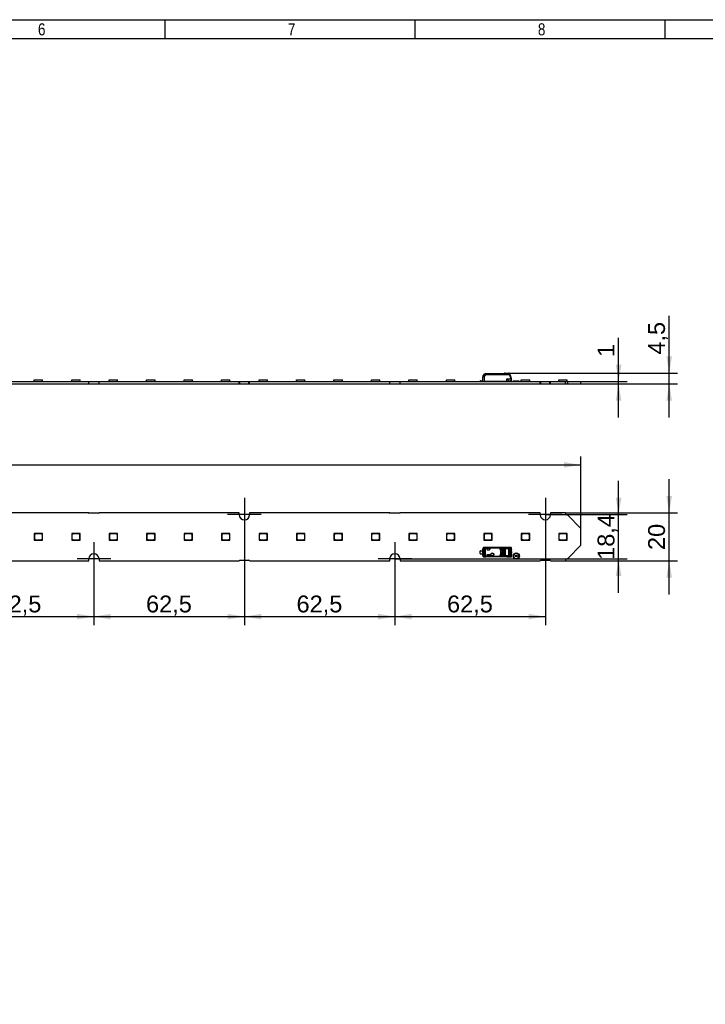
# Model space of a CAD drawing. Header units: millimetres. Extents: x 10 to 580, y 1 to 410.
# Tile 10 of 11: x 295 to 438, y 206 to 410. Entities that reach past the tile are written whole.
import ezdxf
from ezdxf.enums import TextEntityAlignment as Align
from ezdxf.lldxf.tags import DXFTag

# ---------------------------------------------------------------- set-up
doc = ezdxf.new("R2010")
doc.units = ezdxf.units.MM
for name, color, linetype in [('10', 7, 'Continuous'), ('Default', 7, 'Continuous'), ('LINLED_560X20MM_', 7, 'Continuous')]:
    doc.layers.add(name, color=color, linetype=linetype)
doc.styles.add('SEACAD_Arial', font='arial.ttf')
tags = doc.linetypes.add('CENTER2', pattern=[28.575, 19.05, -3.175, 3.175, -3.175]).pattern_tags.tags
tags[10:11] = [DXFTag(74, 4), DXFTag(75, 0), DXFTag(340, '0'), DXFTag(46, 0.0), DXFTag(50, 0.0), DXFTag(44, 0.0), DXFTag(45, 0.0)]
tags[8:9] = [DXFTag(74, 4), DXFTag(75, 0), DXFTag(340, '0'), DXFTag(46, 0.0), DXFTag(50, 0.0), DXFTag(44, 0.0), DXFTag(45, 0.0)]
tags[6:7] = [DXFTag(74, 4), DXFTag(75, 0), DXFTag(340, '0'), DXFTag(46, 0.0), DXFTag(50, 0.0), DXFTag(44, 0.0), DXFTag(45, 0.0)]
tags[4:5] = [DXFTag(74, 4), DXFTag(75, 0), DXFTag(340, '0'), DXFTag(46, 0.0), DXFTag(50, 0.0), DXFTag(44, 0.0), DXFTag(45, 0.0)]
doc.dimstyles.new('ISO', dxfattribs={"dimtxt": 3.5, "dimasz": 3.5, "dimexe": 1.75, "dimexo": 0, "dimgap": 0.875, "dimtad": 1, "dimlfac": 2, "dimtxsty": 'SEACAD_Arial', "dimblk1": '_SE_FILLED', "dimblk2": '_SE_FILLED', "dimsah": 1, "dimcen": 1.75, "dimadec": 0, "dimazin": 0, "dimtfac": 0.5, "dimtdec": 3, "dimtmove": 0, "dimatfit": 3, "dimfxl": 1, "dimarcsym": 0})

# ---------------------------------------------------------------- blocks, each defined once
blk = doc.blocks.new('SEANNOT_GROUP6')
at = {"layer": 'Default', "color": 7, "linetype": 'CENTER2'}
for p, q in [((310.66, 301.54), (310.66, 294.54)), ((314.16, 298.04), (307.16, 298.04))]:
    blk.add_line(p, q, dxfattribs=at)
blk = doc.blocks.new('SEANNOT_GROUP7')
at = {"layer": 'Default', "color": 7, "linetype": 'CENTER2'}
for p, q in [((341.91, 310.74), (341.91, 303.74)), ((345.41, 307.24), (338.41, 307.24))]:
    blk.add_line(p, q, dxfattribs=at)
blk = doc.blocks.new('SEANNOT_GROUP8')
at = {"layer": 'Default', "color": 7, "linetype": 'CENTER2'}
for p, q in [((373.16, 301.54), (373.16, 294.54)), ((376.66, 298.04), (369.66, 298.04))]:
    blk.add_line(p, q, dxfattribs=at)
blk = doc.blocks.new('SEANNOT_GROUP9')
at = {"layer": 'Default', "color": 7, "linetype": 'CENTER2'}
for p, q in [((404.41, 310.74), (404.41, 303.74)), ((407.91, 307.24), (400.91, 307.24))]:
    blk.add_line(p, q, dxfattribs=at)
blk = doc.blocks.new('SE1')
at = {"layer": 'LINLED_560X20MM_', "color": 7, "linetype": 'Continuous'}
for p, q in [((391.41, 334.92), (391.42, 335.87)), ((391.49, 336.06), (391.8, 336.43)), ((391.72, 335.87), (391.71, 334.92)), ((391.72, 335.87), (392.06, 336.27)), ((391.88, 336.47), (391.99, 336.47)), ((391.99, 336.41), (391.99, 336.47)), ((395.73, 336.47), (391.99, 336.47)), ((391.99, 336.41), (395.76, 336.41)), ((396.95, 336.29), (392.06, 336.29)), ((392.06, 336.29), (392.06, 336.27)), ((396.95, 336.27), (392.06, 336.27)), ((395.63, 336.47), (395.06, 336.47)), ((395.87, 336.57), (395.73, 336.47)), ((395.73, 336.47), (395.73, 336.47)), ((396.04, 336.62), (396.86, 336.62)), ((396.04, 336.62), (396.04, 336.6)), ((396.04, 336.6), (396.86, 336.6)), ((396.44, 334.92), (396.44, 335.47)), ((396.44, 335.47), (397.24, 335.47)), ((396.86, 336.6), (396.86, 336.62)), ((396.95, 336.27), (396.95, 336.29)), ((396.95, 336.27), (397.24, 335.47)), ((397.04, 336.31), (397.33, 335.51)), ((397.08, 336.22), (397.24, 335.77)), ((397.29, 335.31), (397.3, 335.31)), ((397.38, 335.38), (397.33, 335.51)), ((280.49, 334.89), (309.59, 334.89)), ((280.49, 334.39), (309.59, 334.39)), ((298.27, 335.22), (300.02, 335.22)), ((298.27, 334.89), (298.27, 335.22)), ((300.02, 334.89), (300.02, 335.22)), ((306.05, 335.22), (307.8, 335.22)), ((306.05, 334.89), (306.05, 335.22)), ((307.8, 334.89), (307.8, 335.22)), ((309.59, 334.89), (311.74, 334.89)), ((309.59, 334.39), (309.59, 334.89)), ((309.59, 334.39), (311.74, 334.39)), ((311.74, 334.89), (340.84, 334.89)), ((311.74, 334.39), (311.74, 334.89)), ((311.74, 334.39), (340.84, 334.39)), ((313.83, 335.22), (315.58, 335.22)), ((313.83, 334.89), (313.83, 335.22)), ((315.58, 334.89), (315.58, 335.22)), ((321.61, 335.22), (323.36, 335.22)), ((321.61, 334.89), (321.61, 335.22)), ((323.36, 334.89), (323.36, 335.22)), ((329.39, 335.22), (331.14, 335.22)), ((329.39, 334.89), (329.39, 335.22)), ((331.14, 334.89), (331.14, 335.22)), ((337.17, 335.22), (338.92, 335.22)), ((337.17, 334.89), (337.17, 335.22)), ((338.92, 334.89), (338.92, 335.22)), ((340.84, 334.89), (340.96, 334.89)), ((340.84, 334.39), (340.84, 334.89)), ((340.84, 334.39), (340.96, 334.39)), ((340.96, 334.89), (342.86, 334.89)), ((340.96, 334.39), (340.96, 334.89)), ((340.96, 334.39), (342.86, 334.39)), ((342.86, 334.89), (342.99, 334.89)), ((342.86, 334.39), (342.86, 334.89)), ((342.86, 334.39), (342.99, 334.39)), ((342.99, 334.89), (372.09, 334.89)), ((342.99, 334.39), (342.99, 334.89)), ((342.99, 334.39), (372.09, 334.39)), ((344.95, 335.22), (346.7, 335.22)), ((344.95, 334.89), (344.95, 335.22)), ((346.7, 334.89), (346.7, 335.22)), ((352.73, 335.22), (354.48, 335.22)), ((352.73, 334.89), (352.73, 335.22)), ((354.48, 334.89), (354.48, 335.22)), ((360.51, 335.22), (362.26, 335.22)), ((360.51, 334.89), (360.51, 335.22)), ((362.26, 334.89), (362.26, 335.22)), ((368.29, 335.22), (370.04, 335.22)), ((368.29, 334.89), (368.29, 335.22)), ((370.04, 334.89), (370.04, 335.22)), ((372.09, 334.89), (374.24, 334.89)), ((372.09, 334.39), (372.09, 334.89)), ((372.09, 334.39), (374.24, 334.39)), ((374.24, 334.89), (403.34, 334.89)), ((374.24, 334.39), (374.24, 334.89)), ((374.24, 334.39), (403.34, 334.39)), ((376.07, 335.22), (377.82, 335.22)), ((376.07, 334.89), (376.07, 335.22)), ((377.82, 334.89), (377.82, 335.22)), ((383.85, 335.22), (385.6, 335.22)), ((383.85, 334.89), (383.85, 335.22)), ((385.6, 334.89), (385.6, 335.22)), ((390.94, 335.04), (390.86, 335.04)), ((390.86, 334.94), (390.86, 335.04)), ((390.86, 334.94), (390.86, 334.89)), ((390.94, 335.04), (391.41, 335.04)), ((390.94, 335.04), (390.94, 334.97)), ((391.41, 334.97), (390.94, 334.97)), ((391.41, 334.92), (391.71, 334.92)), ((396.44, 334.92), (391.71, 334.92)), ((393.38, 334.89), (393.38, 334.92)), ((395.76, 334.91), (395.76, 334.92)), ((396.17, 334.89), (396.17, 334.92)), ((396.24, 334.92), (396.21, 334.89)), ((396.44, 334.92), (396.74, 334.92)), ((396.54, 334.92), (396.54, 334.89)), ((396.74, 334.92), (396.74, 335.01)), ((397.31, 334.97), (396.74, 334.97)), ((397.31, 334.97), (396.74, 334.97)), ((397.31, 334.97), (397.31, 335.14)), ((397.39, 335), (397.39, 334.94)), ((397.39, 334.89), (397.39, 334.94)), ((397.41, 335.07), (397.41, 335.21)), ((398.96, 334.94), (397.76, 334.94)), ((399.41, 335.22), (401.16, 335.22)), ((399.41, 334.89), (399.41, 335.22)), ((401.16, 334.89), (401.16, 335.22)), ((403.34, 334.89), (403.46, 334.89)), ((403.34, 334.39), (403.34, 334.89)), ((403.34, 334.39), (403.46, 334.39)), ((403.46, 334.89), (405.36, 334.89)), ((403.46, 334.39), (403.46, 334.89)), ((403.46, 334.39), (405.36, 334.39)), ((405.36, 334.89), (405.49, 334.89)), ((405.36, 334.39), (405.36, 334.89)), ((405.36, 334.39), (405.49, 334.39)), ((405.49, 334.89), (408.56, 334.89)), ((405.49, 334.39), (405.49, 334.89)), ((405.49, 334.39), (408.56, 334.39)), ((407.19, 335.22), (408.94, 335.22)), ((407.19, 334.89), (407.19, 335.22)), ((408.56, 334.89), (409.06, 334.89)), ((408.56, 334.39), (408.56, 334.89)), ((408.56, 334.39), (409.06, 334.39)), ((408.94, 334.89), (408.94, 335.22)), ((409.06, 334.89), (411.81, 334.89)), ((409.06, 334.39), (409.06, 334.89)), ((409.06, 334.39), (411.81, 334.39)), ((411.81, 334.39), (411.81, 334.89))]:
    blk.add_line(p, q, dxfattribs=at)
for centre, radius, start, end in [((391.72, 335.87), 0.3, 140, 179.5), ((391.88, 336.37), 0.101, 90.3214, 139.679), ((391.58, 334.83), 1.62, 76.7441, 82.0694), ((392.01, 336.2), 0.216, 94.4693, 106.0575), ((384.68, 349.83), 17.4, 309.5647, 310.2849), ((396.04, 336.32), 0.3, 89.9997, 124.5046), ((396.04, 336.42), 0.179, 90.9985, 130.5381), ((396.86, 336.52), 0.1, 20.0005, 89.9999), ((418.03, 342.86), 22.07, 196.4716, 196.8059), ((392.63, 335.11), 4.48, 15.3593, 17.7478), ((432.48, 349.5), 37.81, 200.0146, 200.1778), ((456.18, 357.84), 62.94, 199.8626, 200.0044), ((398.28, 332.68), 2.98, 108.5546, 110.4736), ((356.56, 323.52), 42.4, 16.1436, 16.3709), ((396.7, 335.14), 0.615, 359.9594, 16.0983), ((396.92, 335.21), 0.495, 359.8701, 20.0517), ((390.94, 334.84), 0.125, 90, 126.8699), ((391.89, 335.19), 0.3, 270, 293.5565), ((395.86, 335.19), 0.3, 246.4435, 249.7036), ((395.86, 335.19), 0.3, 249.7036, 270), ((397.31, 335.07), 0.1, 270, 0), ((397.31, 334.84), 0.125, 53.1301, 90), ((397.76, 334.89), 0.05, 90, 180), ((398.96, 334.89), 0.05, 0, 90)]:
    blk.add_arc(centre, radius, start, end, dxfattribs=at)
for centre, major_axis, ratio, start_param, end_param in [((391.72, 335.87), (0.3, -0.003), 0.008726, 1.573728, 3.141593), ((391.72, 335.87), (-0.23, 0.193), 0.006685, 4.720296, 6.283185), ((396.95, 336.27), (0.094, 0.0342), 0.0082, 0, 1.567895)]:
    blk.add_ellipse(centre, major_axis=major_axis, ratio=ratio, start_param=start_param, end_param=end_param, dxfattribs=at)
for points, knots in [([(391.99, 336.47), (391.98, 336.47), (391.97, 336.46), (391.96, 336.44), (391.95, 336.42), (391.95, 336.41)], [0, 0, 0, 0, 0.5, 0.5, 1, 1, 1, 1]), ([(392.06, 336.27), (392.05, 336.28), (392.03, 336.28), (392.01, 336.3), (391.98, 336.32), (391.96, 336.36), (391.95, 336.39), (391.95, 336.41)], [0, 0, 0, 0, 0.153428, 0.297342, 0.437906, 0.666819, 1, 1, 1, 1]), ([(391.99, 336.41), (391.99, 336.4), (391.99, 336.38), (392, 336.35), (392.02, 336.32), (392.03, 336.3), (392.05, 336.3), (392.06, 336.29)], [0, 0, 0, 0, 0.272042, 0.497908, 0.684926, 0.845835, 1, 1, 1, 1]), ([(395.76, 336.41), (395.76, 336.42), (395.75, 336.43), (395.75, 336.45), (395.74, 336.46), (395.74, 336.46), (395.73, 336.47), (395.73, 336.47), (395.73, 336.47)], [0, 0, 0, 0, 0.20474, 0.394141, 0.568268, 0.727202, 0.87106, 1, 1, 1, 1]), ([(396.44, 335.47), (396.48, 335.42), (396.55, 335.33), (396.64, 335.2), (396.72, 335.09), (396.73, 335.04), (396.74, 335.01)], [0, 0, 0, 0, 0.301844, 0.499935, 0.779885, 1, 1, 1, 1]), ([(396.86, 336.6), (396.88, 336.6), (396.9, 336.6), (396.94, 336.58), (396.95, 336.57), (396.95, 336.55)], [0, 0, 0, 0, 0.5, 0.5, 1, 1, 1, 1]), ([(396.9, 336.47), (396.92, 336.48), (396.94, 336.48), (396.97, 336.47), (396.99, 336.46), (396.99, 336.45)], [0, 0, 0, 0, 0.5, 0.5, 1, 1, 1, 1]), ([(397.04, 336.31), (397.04, 336.31), (397.03, 336.31), (397, 336.31), (396.97, 336.3), (396.95, 336.29)], [0, 0, 0, 0, 0.5, 0.5, 1, 1, 1, 1]), ([(397.3, 335.31), (397.32, 335.32), (397.35, 335.34), (397.38, 335.36), (397.38, 335.37), (397.38, 335.38)], [0, 0, 0, 0, 0.5, 0.5, 1, 1, 1, 1]), ([(397.31, 335.14), (397.34, 335.14), (397.36, 335.15), (397.4, 335.17), (397.41, 335.19), (397.41, 335.21)], [0, 0, 0, 0, 0.5, 0.5, 1, 1, 1, 1])]:
    blk.add_open_spline(points, degree=3, knots=knots, dxfattribs=at)
blk.add_open_spline([(395.93, 336.55), (395.9, 336.57), (395.88, 336.57), (395.87, 336.57)], degree=3, dxfattribs=at)
blk = doc.blocks.new('SE2')
at = {"layer": 'LINLED_560X20MM_', "color": 7, "linetype": 'Continuous'}
for p, q in [((309.59, 307.64), (280.49, 307.64)), ((311.61, 307.52), (309.71, 307.52)), ((340.84, 307.64), (311.74, 307.64)), ((340.84, 307.24), (340.84, 307.64)), ((372.09, 307.64), (342.99, 307.64)), ((342.99, 307.64), (342.99, 307.24)), ((374.11, 307.52), (372.21, 307.52)), ((403.34, 307.64), (374.24, 307.64)), ((403.34, 307.24), (403.34, 307.64)), ((408.56, 307.64), (405.49, 307.64)), ((405.49, 307.64), (405.49, 307.24)), ((411.81, 304.39), (409.06, 307.14)), ((299.77, 303.34), (298.27, 303.34)), ((298.27, 303.34), (298.27, 301.94)), ((298.57, 303.29), (298.32, 303.04)), ((298.32, 303.04), (298.32, 302.24)), ((299.72, 303.29), (298.57, 303.29)), ((299.97, 303.04), (299.72, 303.29)), ((300.02, 303.34), (299.77, 303.34)), ((299.77, 303.34), (300.02, 303.09)), ((299.97, 302.24), (299.97, 303.04)), ((300.02, 303.09), (300.02, 303.34)), ((300.02, 301.94), (300.02, 303.09)), ((307.55, 303.34), (306.05, 303.34)), ((306.05, 303.34), (306.05, 301.94)), ((306.35, 303.29), (306.1, 303.04)), ((306.1, 303.04), (306.1, 302.24)), ((307.5, 303.29), (306.35, 303.29)), ((307.75, 303.04), (307.5, 303.29)), ((307.8, 303.34), (307.55, 303.34)), ((307.55, 303.34), (307.8, 303.09)), ((307.75, 302.24), (307.75, 303.04)), ((307.8, 303.09), (307.8, 303.34)), ((307.8, 301.94), (307.8, 303.09)), ((315.33, 303.34), (313.83, 303.34)), ((313.83, 303.34), (313.83, 301.94)), ((314.13, 303.29), (313.88, 303.04)), ((313.88, 303.04), (313.88, 302.24)), ((315.28, 303.29), (314.13, 303.29)), ((315.53, 303.04), (315.28, 303.29)), ((315.58, 303.34), (315.33, 303.34)), ((315.33, 303.34), (315.58, 303.09)), ((315.53, 302.24), (315.53, 303.04)), ((315.58, 303.09), (315.58, 303.34)), ((315.58, 301.94), (315.58, 303.09)), ((323.11, 303.34), (321.61, 303.34)), ((321.61, 303.34), (321.61, 301.94)), ((321.91, 303.29), (321.66, 303.04)), ((321.66, 303.04), (321.66, 302.24)), ((323.06, 303.29), (321.91, 303.29)), ((323.31, 303.04), (323.06, 303.29)), ((323.36, 303.34), (323.11, 303.34)), ((323.11, 303.34), (323.36, 303.09)), ((323.31, 302.24), (323.31, 303.04)), ((323.36, 303.09), (323.36, 303.34)), ((323.36, 301.94), (323.36, 303.09)), ((330.89, 303.34), (329.39, 303.34)), ((329.39, 303.34), (329.39, 301.94)), ((329.69, 303.29), (329.44, 303.04)), ((329.44, 303.04), (329.44, 302.24)), ((330.84, 303.29), (329.69, 303.29)), ((331.09, 303.04), (330.84, 303.29)), ((331.14, 303.34), (330.89, 303.34)), ((330.89, 303.34), (331.14, 303.09)), ((331.09, 302.24), (331.09, 303.04)), ((331.14, 303.09), (331.14, 303.34)), ((331.14, 301.94), (331.14, 303.09)), ((338.67, 303.34), (337.17, 303.34)), ((337.17, 303.34), (337.17, 301.94)), ((337.47, 303.29), (337.22, 303.04)), ((337.22, 303.04), (337.22, 302.24)), ((338.62, 303.29), (337.47, 303.29)), ((338.87, 303.04), (338.62, 303.29)), ((338.92, 303.34), (338.67, 303.34)), ((338.67, 303.34), (338.92, 303.09)), ((338.87, 302.24), (338.87, 303.04)), ((338.92, 303.09), (338.92, 303.34)), ((338.92, 301.94), (338.92, 303.09)), ((346.45, 303.34), (344.95, 303.34)), ((344.95, 303.34), (344.95, 301.94)), ((345.25, 303.29), (345, 303.04)), ((345, 303.04), (345, 302.24)), ((346.4, 303.29), (345.25, 303.29)), ((346.65, 303.04), (346.4, 303.29)), ((346.7, 303.34), (346.45, 303.34)), ((346.45, 303.34), (346.7, 303.09)), ((346.65, 302.24), (346.65, 303.04)), ((346.7, 303.09), (346.7, 303.34)), ((346.7, 301.94), (346.7, 303.09)), ((354.23, 303.34), (352.73, 303.34)), ((352.73, 303.34), (352.73, 301.94)), ((353.03, 303.29), (352.78, 303.04)), ((352.78, 303.04), (352.78, 302.24)), ((354.18, 303.29), (353.03, 303.29)), ((354.43, 303.04), (354.18, 303.29)), ((354.48, 303.34), (354.23, 303.34)), ((354.23, 303.34), (354.48, 303.09)), ((354.43, 302.24), (354.43, 303.04)), ((354.48, 303.09), (354.48, 303.34)), ((354.48, 301.94), (354.48, 303.09)), ((362.01, 303.34), (360.51, 303.34)), ((360.51, 303.34), (360.51, 301.94)), ((360.81, 303.29), (360.56, 303.04)), ((360.56, 303.04), (360.56, 302.24)), ((361.96, 303.29), (360.81, 303.29)), ((362.21, 303.04), (361.96, 303.29)), ((362.26, 303.34), (362.01, 303.34)), ((362.01, 303.34), (362.26, 303.09)), ((362.21, 302.24), (362.21, 303.04)), ((362.26, 303.09), (362.26, 303.34)), ((362.26, 301.94), (362.26, 303.09)), ((369.79, 303.34), (368.29, 303.34)), ((368.29, 303.34), (368.29, 301.94)), ((368.59, 303.29), (368.34, 303.04)), ((368.34, 303.04), (368.34, 302.24)), ((369.74, 303.29), (368.59, 303.29)), ((369.99, 303.04), (369.74, 303.29)), ((370.04, 303.34), (369.79, 303.34)), ((369.79, 303.34), (370.04, 303.09)), ((369.99, 302.24), (369.99, 303.04)), ((370.04, 303.09), (370.04, 303.34)), ((370.04, 301.94), (370.04, 303.09)), ((377.57, 303.34), (376.07, 303.34)), ((376.07, 303.34), (376.07, 301.94)), ((376.37, 303.29), (376.12, 303.04)), ((376.12, 303.04), (376.12, 302.24)), ((377.52, 303.29), (376.37, 303.29)), ((377.77, 303.04), (377.52, 303.29)), ((377.82, 303.34), (377.57, 303.34)), ((377.57, 303.34), (377.82, 303.09)), ((377.77, 302.24), (377.77, 303.04)), ((377.82, 303.09), (377.82, 303.34)), ((377.82, 301.94), (377.82, 303.09)), ((385.35, 303.34), (383.85, 303.34)), ((383.85, 303.34), (383.85, 301.94)), ((384.15, 303.29), (383.9, 303.04)), ((383.9, 303.04), (383.9, 302.24)), ((385.3, 303.29), (384.15, 303.29)), ((385.55, 303.04), (385.3, 303.29)), ((385.6, 303.34), (385.35, 303.34)), ((385.35, 303.34), (385.6, 303.09)), ((385.55, 302.24), (385.55, 303.04)), ((385.6, 303.09), (385.6, 303.34)), ((385.6, 301.94), (385.6, 303.09)), ((393.13, 303.34), (391.63, 303.34)), ((391.63, 303.34), (391.63, 301.94)), ((391.93, 303.29), (391.68, 303.04)), ((391.68, 303.04), (391.68, 302.24)), ((393.08, 303.29), (391.93, 303.29)), ((393.33, 303.04), (393.08, 303.29)), ((393.38, 303.34), (393.13, 303.34)), ((393.13, 303.34), (393.38, 303.09)), ((393.33, 302.24), (393.33, 303.04)), ((393.38, 303.09), (393.38, 303.34)), ((393.38, 301.94), (393.38, 303.09)), ((400.91, 303.34), (399.41, 303.34)), ((399.41, 303.34), (399.41, 301.94)), ((399.71, 303.29), (399.46, 303.04)), ((399.46, 303.04), (399.46, 302.24)), ((400.86, 303.29), (399.71, 303.29)), ((401.11, 303.04), (400.86, 303.29)), ((401.16, 303.34), (400.91, 303.34)), ((400.91, 303.34), (401.16, 303.09)), ((401.11, 302.24), (401.11, 303.04)), ((401.16, 303.09), (401.16, 303.34)), ((401.16, 301.94), (401.16, 303.09)), ((408.69, 303.34), (407.19, 303.34)), ((407.19, 303.34), (407.19, 301.94)), ((407.49, 303.29), (407.24, 303.04)), ((407.24, 303.04), (407.24, 302.24)), ((408.64, 303.29), (407.49, 303.29)), ((408.89, 303.04), (408.64, 303.29)), ((408.94, 303.34), (408.69, 303.34)), ((408.69, 303.34), (408.94, 303.09)), ((408.89, 302.24), (408.89, 303.04)), ((408.94, 303.09), (408.94, 303.34)), ((408.94, 301.94), (408.94, 303.09)), ((411.81, 300.89), (411.81, 304.39)), ((298.27, 301.94), (300.02, 301.94)), ((298.32, 302.24), (298.57, 301.99)), ((298.57, 301.99), (299.72, 301.99)), ((299.72, 301.99), (299.97, 302.24)), ((306.05, 301.94), (307.8, 301.94)), ((306.1, 302.24), (306.35, 301.99)), ((306.35, 301.99), (307.5, 301.99)), ((307.5, 301.99), (307.75, 302.24)), ((313.83, 301.94), (315.58, 301.94)), ((313.88, 302.24), (314.13, 301.99)), ((314.13, 301.99), (315.28, 301.99)), ((315.28, 301.99), (315.53, 302.24)), ((321.61, 301.94), (323.36, 301.94)), ((321.66, 302.24), (321.91, 301.99)), ((321.91, 301.99), (323.06, 301.99)), ((323.06, 301.99), (323.31, 302.24)), ((329.39, 301.94), (331.14, 301.94)), ((329.44, 302.24), (329.69, 301.99)), ((329.69, 301.99), (330.84, 301.99)), ((330.84, 301.99), (331.09, 302.24)), ((337.17, 301.94), (338.92, 301.94)), ((337.22, 302.24), (337.47, 301.99)), ((337.47, 301.99), (338.62, 301.99)), ((338.62, 301.99), (338.87, 302.24)), ((344.95, 301.94), (346.7, 301.94)), ((345, 302.24), (345.25, 301.99)), ((345.25, 301.99), (346.4, 301.99)), ((346.4, 301.99), (346.65, 302.24)), ((352.73, 301.94), (354.48, 301.94)), ((352.78, 302.24), (353.03, 301.99)), ((353.03, 301.99), (354.18, 301.99)), ((354.18, 301.99), (354.43, 302.24)), ((360.51, 301.94), (362.26, 301.94)), ((360.56, 302.24), (360.81, 301.99)), ((360.81, 301.99), (361.96, 301.99)), ((361.96, 301.99), (362.21, 302.24)), ((368.29, 301.94), (370.04, 301.94)), ((368.34, 302.24), (368.59, 301.99)), ((368.59, 301.99), (369.74, 301.99)), ((369.74, 301.99), (369.99, 302.24)), ((376.07, 301.94), (377.82, 301.94)), ((376.12, 302.24), (376.37, 301.99)), ((376.37, 301.99), (377.52, 301.99)), ((377.52, 301.99), (377.77, 302.24)), ((383.85, 301.94), (385.6, 301.94)), ((383.9, 302.24), (384.15, 301.99)), ((384.15, 301.99), (385.3, 301.99)), ((385.3, 301.99), (385.55, 302.24)), ((391.63, 301.94), (393.38, 301.94)), ((391.68, 302.24), (391.93, 301.99)), ((391.93, 301.99), (393.08, 301.99)), ((393.08, 301.99), (393.33, 302.24)), ((399.41, 301.94), (401.16, 301.94)), ((399.46, 302.24), (399.71, 301.99)), ((399.71, 301.99), (400.86, 301.99)), ((400.86, 301.99), (401.11, 302.24)), ((407.19, 301.94), (408.94, 301.94)), ((407.24, 302.24), (407.49, 301.99)), ((407.49, 301.99), (408.64, 301.99)), ((408.64, 301.99), (408.89, 302.24)), ((409.06, 298.14), (411.81, 300.89)), ((390.86, 299.16), (390.86, 299.73)), ((390.94, 299.76), (391.41, 299.76)), ((390.94, 299.13), (391.41, 299.13)), ((391.41, 299.76), (391.41, 300.12)), ((391.42, 300.11), (391.41, 300.12)), ((391.41, 299.76), (391.41, 299.13)), ((391.41, 298.77), (391.41, 299.13)), ((391.41, 298.77), (391.42, 298.78)), ((391.49, 300.11), (391.42, 300.11)), ((391.42, 298.78), (391.42, 300.11)), ((391.42, 298.78), (391.49, 298.78)), ((391.49, 300.11), (391.49, 298.78)), ((391.8, 300.11), (391.49, 300.11)), ((391.49, 298.78), (391.8, 298.78)), ((396.44, 300.42), (391.71, 300.42)), ((391.71, 300.42), (391.72, 300.41)), ((391.72, 298.48), (391.71, 298.47)), ((396.44, 298.47), (391.71, 298.47)), ((392.06, 300.41), (391.72, 300.41)), ((391.72, 298.48), (392.06, 298.48)), ((391.8, 298.78), (391.8, 300.11)), ((391.88, 300.11), (391.8, 300.11)), ((391.8, 298.78), (391.88, 298.78)), ((391.88, 300.11), (391.88, 298.78)), ((391.95, 300.35), (391.99, 300.27)), ((391.99, 298.62), (391.95, 298.53)), ((395.76, 300.36), (391.99, 300.36)), ((391.99, 300.27), (391.99, 300.36)), ((395.73, 300.27), (391.99, 300.27)), ((391.99, 298.62), (395.73, 298.62)), ((391.99, 298.53), (391.99, 298.62)), ((391.99, 298.53), (395.76, 298.53)), ((392.06, 300.41), (396.95, 300.41)), ((392.06, 300.41), (392.06, 300.4)), ((396.95, 300.4), (392.06, 300.4)), ((396.95, 298.48), (392.06, 298.48)), ((392.06, 298.48), (392.06, 298.48)), ((396.95, 298.48), (392.06, 298.48)), ((392.26, 300.12), (392.26, 300.07)), ((392.26, 298.82), (392.26, 298.77)), ((392.91, 300.22), (392.36, 300.22)), ((392.91, 300.22), (392.36, 300.22)), ((392.36, 300.22), (392.36, 300.22)), ((392.36, 299.97), (392.81, 299.97)), ((392.81, 298.92), (392.36, 298.92)), ((392.36, 298.67), (392.91, 298.67)), ((392.91, 298.67), (392.36, 298.67)), ((392.36, 298.67), (392.36, 298.67)), ((392.91, 300.07), (392.91, 300.22)), ((392.91, 300.22), (392.91, 300.07)), ((392.91, 300.22), (392.91, 300.22)), ((392.91, 300.07), (392.91, 300.07)), ((392.91, 298.67), (392.91, 298.82)), ((392.91, 298.82), (392.91, 298.67)), ((392.91, 298.82), (392.91, 298.82)), ((392.91, 298.67), (392.91, 298.67)), ((394.96, 300.22), (394.96, 300.1)), ((395.63, 300.22), (394.96, 300.22)), ((395.63, 300.22), (394.96, 300.22)), ((394.96, 300.22), (394.96, 300.09)), ((394.96, 300.22), (394.96, 300.22)), ((394.96, 300.1), (394.96, 300.09)), ((394.96, 298.79), (394.96, 298.67)), ((394.96, 298.79), (394.96, 298.67)), ((394.96, 298.79), (394.96, 298.79)), ((395.63, 298.67), (394.96, 298.67)), ((395.63, 298.67), (394.96, 298.67)), ((394.96, 298.67), (394.96, 298.67)), ((395.06, 300), (395.63, 300)), ((395.63, 298.89), (395.06, 298.89)), ((395.07, 299.59), (395.07, 299.29)), ((395.08, 299.59), (395.07, 299.59)), ((395.07, 299.29), (395.08, 299.29)), ((395.08, 299.59), (395.08, 299.29)), ((395.14, 299.69), (395.14, 299.2)), ((395.2, 299.69), (395.14, 299.69)), ((395.14, 299.2), (395.2, 299.2)), ((395.2, 299.48), (395.2, 299.69)), ((395.26, 299.48), (395.2, 299.48)), ((395.2, 299.41), (395.26, 299.41)), ((395.2, 299.2), (395.2, 299.41)), ((395.58, 299.81), (395.28, 299.81)), ((395.28, 299.81), (395.28, 299.79)), ((395.58, 299.79), (395.28, 299.79)), ((395.28, 299.09), (395.28, 299.08)), ((395.28, 299.09), (395.58, 299.09)), ((395.28, 299.08), (395.58, 299.08)), ((395.52, 299.48), (395.32, 299.48)), ((395.32, 299.41), (395.52, 299.41)), ((395.38, 299.54), (395.38, 299.61)), ((395.46, 299.61), (395.46, 299.54)), ((395.58, 299.79), (395.58, 299.81)), ((395.58, 299.08), (395.58, 299.09)), ((395.64, 299.48), (395.59, 299.48)), ((395.59, 299.41), (395.64, 299.41)), ((395.63, 300.22), (395.63, 300.22)), ((395.63, 298.67), (395.63, 298.67)), ((395.64, 299.41), (395.64, 299.48)), ((395.69, 299.69), (395.68, 299.69)), ((395.68, 299.19), (395.68, 299.69)), ((395.68, 299.19), (395.69, 299.19)), ((395.69, 299.19), (395.69, 299.69)), ((395.73, 300.26), (395.73, 300.27)), ((395.73, 300.26), (395.73, 300.12)), ((395.73, 300.1), (395.73, 300.12)), ((395.73, 300.1), (395.73, 298.79)), ((395.73, 298.77), (395.73, 298.79)), ((395.73, 298.77), (395.73, 298.62)), ((395.87, 298.7), (395.87, 300.19)), ((396.04, 300.21), (396.86, 300.21)), ((396.04, 300.21), (396.04, 300.15)), ((396.04, 300.15), (396.04, 298.74)), ((396.86, 300.15), (396.04, 300.15)), ((396.04, 298.74), (396.86, 298.74)), ((396.04, 298.74), (396.04, 298.67)), ((396.04, 298.67), (396.86, 298.67)), ((396.44, 300.41), (396.44, 300.42)), ((397.24, 300.41), (396.44, 300.41)), ((397.24, 300.41), (396.44, 300.41)), ((396.44, 298.47), (396.44, 298.47)), ((396.44, 298.47), (397.24, 298.47)), ((396.44, 298.47), (397.24, 298.47)), ((396.86, 300.15), (396.86, 300.21)), ((396.86, 300.15), (396.95, 300.15)), ((396.86, 298.74), (396.86, 300.15)), ((396.86, 298.74), (396.95, 298.74)), ((396.86, 298.67), (396.86, 298.74)), ((397.24, 300.41), (396.95, 300.41)), ((396.95, 300.4), (396.95, 300.41)), ((396.95, 300.15), (396.95, 298.74)), ((396.95, 298.48), (396.95, 298.48)), ((396.95, 298.48), (397.24, 298.47)), ((396.96, 299.02), (396.96, 299.87)), ((397.26, 299.62), (396.96, 299.62)), ((396.96, 299.27), (397.26, 299.27)), ((397.01, 300.12), (397.1, 300.12)), ((397.1, 298.76), (397.02, 298.76)), ((397.33, 300.31), (397.04, 300.31)), ((397.04, 298.58), (397.33, 298.57)), ((397.08, 300.17), (397.05, 300.16)), ((397.05, 298.72), (397.08, 298.71)), ((397.08, 300.17), (397.24, 300.18)), ((397.24, 298.71), (397.08, 298.71)), ((397.1, 300.12), (397.24, 300.18)), ((397.24, 298.71), (397.1, 298.76)), ((397.38, 300.02), (397.24, 299.98)), ((397.24, 298.91), (397.38, 298.87)), ((397.26, 299.82), (397.41, 299.84)), ((397.26, 299.82), (397.26, 299.62)), ((397.26, 299.62), (397.26, 299.27)), ((397.41, 299.62), (397.26, 299.62)), ((397.26, 299.27), (397.26, 299.07)), ((397.26, 299.27), (397.41, 299.27)), ((397.41, 299.05), (397.26, 299.07)), ((397.38, 300.02), (397.38, 300.29)), ((397.38, 298.59), (397.38, 298.87)), ((397.41, 299.84), (397.41, 300.22)), ((397.41, 299.62), (397.41, 299.84)), ((397.41, 299.62), (397.41, 299.27)), ((397.41, 299.05), (397.41, 299.27)), ((397.41, 298.67), (397.41, 299.05)), ((398.16, 298.59), (398.16, 298.69)), ((398.56, 298.69), (398.16, 298.69)), ((398.16, 298.59), (398.56, 298.59)), ((398.56, 298.59), (398.56, 298.69)), ((280.49, 297.64), (309.59, 297.64)), ((309.59, 297.64), (309.59, 298.04)), ((311.74, 298.04), (311.74, 297.64)), ((311.74, 297.64), (340.84, 297.64)), ((340.96, 297.77), (342.86, 297.77)), ((342.99, 297.64), (372.09, 297.64)), ((372.09, 297.64), (372.09, 298.04)), ((374.24, 298.04), (374.24, 297.64)), ((374.24, 297.64), (403.34, 297.64)), ((403.46, 297.77), (405.36, 297.77)), ((405.49, 297.64), (408.56, 297.64))]:
    blk.add_line(p, q, dxfattribs=at)
for centre, radius in [((393.39, 298.97), 0.328), ((393.39, 298.97), 0.293), ((393.39, 298.97), 0.276), ((393.39, 298.97), 0.275), ((398.36, 298.64), 0.65), ((398.36, 298.64), 0.55)]:
    blk.add_circle(centre, radius, dxfattribs=at)
for centre, radius, start, end in [((309.71, 307.64), 0.125, 180, 270), ((311.61, 307.64), 0.125, 270, 0), ((341.91, 307.24), 1.08, 180, 0), ((372.21, 307.64), 0.125, 180, 270), ((374.11, 307.64), 0.125, 270, 0), ((404.41, 307.24), 1.07, 180, 0), ((409.06, 307.64), 0.5, 180, 270), ((310.66, 298.04), 1.07, 0, 180), ((373.16, 298.04), 1.08, 0, 180), ((390.94, 299.63), 0.125, 90, 126.8699), ((390.94, 299.26), 0.125, 233.1301, 270), ((391.72, 300.11), 0.3, 90.1689, 179.9956), ((391.72, 298.78), 0.3, 180.0044, 269.832), ((392.1, 300.1), 0.295, 119.9525, 178.3884), ((392.1, 298.79), 0.295, 181.6311, 240.0288), ((391.99, 300.25), 0.107, 87.5508, 111.036), ((391.99, 298.63), 0.107, 248.9632, 272.4491), ((392.36, 300.07), 0.1, 180, 270), ((392.36, 298.82), 0.1, 90, 180), ((395.28, 299.59), 0.213, 90, 180), ((395.28, 299.29), 0.213, 180, 270), ((395.28, 299.59), 0.2, 90, 180), ((395.28, 299.29), 0.2, 180, 270), ((395.42, 299.44), 0.169, 104.2042, 168.6727), ((395.42, 299.44), 0.169, 191.3273, 348.6727), ((395.42, 299.44), 0.108, 112.432, 162.2153), ((395.42, 299.44), 0.108, 197.7847, 342.2153), ((395.42, 299.44), 0.169, 11.3273, 75.7958), ((395.42, 299.44), 0.108, 17.7847, 67.568), ((395.58, 299.69), 0.113, 0, 90), ((395.58, 299.69), 0.1, 0, 90), ((395.58, 299.19), 0.113, 270, 360), ((395.58, 299.19), 0.1, 270, 360), ((396.14, 300.19), 0.422, 155.6534, 168.4652), ((395.48, 299.61), 0.696, 56.3596, 69.4788), ((395.49, 299.28), 0.695, 290.5194, 303.643), ((395.96, 298.64), 0.236, 186.7862, 209.799), ((395.52, 299.76), 0.643, 50.6287, 68.1366), ((395.51, 299.13), 0.653, 292.1269, 309.2998), ((396.03, 300.12), 0.174, 126.4175, 156.8837), ((396.05, 300.57), 0.416, 245.085, 269.237), ((396.05, 298.3), 0.434, 91.2682, 114.4192), ((396.04, 298.77), 0.187, 204.3208, 232.4721), ((396.05, 300.39), 0.176, 226.9097, 267.7074), ((396.05, 298.49), 0.184, 93.1592, 132.2051), ((397.48, 300.07), 0.634, 156.4981, 167.1875), ((396.85, 300.09), 0.125, 29.2863, 83.1685), ((396.85, 298.8), 0.124, 276.7448, 330.7526), ((397.49, 298.82), 0.65, 192.8739, 203.3431), ((397.12, 300.23), 0.241, 134.2668, 156.806), ((396.87, 300.2), 0.132, 20.2241, 76.8898), ((396.87, 298.69), 0.129, 282.3229, 340.9279), ((397.12, 298.66), 0.242, 203.4327, 225.7566), ((396.94, 300.3), 0.103, 3.114, 84.8372), ((397.39, 300.03), 0.454, 151.7851, 164.303), ((397.39, 298.86), 0.458, 195.7194, 208.1492), ((396.94, 298.59), 0.103, 275.1634, 356.886), ((397.14, 300.17), 0.17, 126.0124, 154.174), ((397.14, 298.72), 0.17, 205.8877, 233.9749), ((397.24, 300.32), 0.0975, 358.48, 88.0009), ((397.24, 300.25), 0.167, 46.1104, 90.7768), ((396.76, 299.83), 0.502, 358.5979, 16.925), ((396.72, 299.06), 0.539, 343.7348, 0.7627), ((397.24, 298.57), 0.0975, 272.0033, 1.5118), ((397.24, 298.64), 0.167, 269.1862, 313.9533), ((397.22, 300.23), 0.191, 356.0954, 45.5971), ((397.22, 298.65), 0.19, 314.2646, 4.1597), ((397.3, 300.31), 0.0837, 351.7175, 47.784), ((397.3, 298.58), 0.0836, 312.1302, 8.1803), ((397.03, 299.87), 0.38, 356.2215, 23.5095), ((397.04, 299.02), 0.378, 336.4399, 3.8567), ((398.16, 298.64), 0.05, 90, 270), ((398.56, 298.64), 0.05, 270, 90), ((340.96, 297.64), 0.125, 90, 180), ((342.86, 297.64), 0.125, 0, 90), ((403.46, 297.64), 0.125, 90, 180), ((405.36, 297.64), 0.125, 0, 90), ((409.06, 297.64), 0.5, 90, 180)]:
    blk.add_arc(centre, radius, start, end, dxfattribs=at)
for centre, major_axis, ratio, start_param, end_param in [((391.71, 300.12), (0.212, -0.212), 0.999924, 2.349833, 3.926953), ((391.71, 298.77), (0.212, 0.212), 0.999924, 2.356233, 3.933355), ((391.72, 300.11), (0.003, 0.3), 0.766027, 0.015882, 1.578763), ((391.72, 298.78), (-0.003, 0.3), 0.766027, 1.56283, 3.125719), ((392.36, 300.12), (0, -0.1), 0.999994, 3.141593, 4.712389), ((392.36, 300.12), (0, -0.1), 0.999994, 3.141593, 4.712389), ((392.36, 298.77), (0, 0.1), 0.999994, 1.570796, 3.141593), ((392.36, 298.77), (0, 0.1), 0.999994, 1.570796, 3.141593), ((392.81, 300.07), (-0.1, 0), 0.999848, 1.570796, 3.141593), ((392.81, 300.07), (-0.1, 0), 0.999848, 1.570796, 3.141593), ((392.81, 298.82), (-0.1, 0), 0.999848, 3.141593, 4.712389), ((392.81, 298.82), (-0.1, 0), 0.999848, 3.141593, 4.712389), ((395.06, 300.1), (0.0707, -0.0707), 0.999695, 3.926839, 5.497939), ((395.06, 300.1), (0.0707, -0.0707), 0.999695, 3.9588, 4.712389), ((395.06, 298.79), (0.0707, 0.0707), 0.999695, 0.785246, 2.356347), ((395.06, 298.79), (0.0707, 0.0707), 0.999695, 1.570796, 2.343651), ((395.63, 300.12), (0, -0.1), 0.999994, 1.570796, 3.141593), ((395.63, 300.12), (0, -0.1), 0.999994, 1.570796, 3.141593), ((395.63, 300.1), (0, -0.1), 0.999848, 0, 1.570796), ((395.63, 298.79), (0, 0.1), 0.999848, 4.712389, 6.283185), ((395.63, 298.77), (0, 0.1), 0.999994, 3.140535, 4.712389), ((395.63, 298.77), (0, 0.1), 0.999994, 3.140004, 4.712389), ((396.44, 300.12), (0, 0.3), 0.999962, 6.103712, 6.283185), ((396.44, 298.77), (0, 0.3), 0.999962, 3.141593, 3.321066), ((396.95, 300.31), (-0.0024, 0.1), 0.939661, 4.689876, 6.257716), ((396.95, 298.58), (0.0024, 0.1), 0.939661, 3.16702, 4.734916), ((397.34, 299.86), (0, -0.451), 0.342128, 2.840877, 3.150375), ((397.34, 299.02), (0, 0.45), 0.34204, 3.132977, 3.442996)]:
    blk.add_ellipse(centre, major_axis=major_axis, ratio=ratio, start_param=start_param, end_param=end_param, dxfattribs=at)
for points, degree, knots in [([(391.99, 300.27), (391.94, 300.24), (391.91, 300.2), (391.88, 300.16), (391.88, 300.11)], 2, [0, 0, 0, 0.5, 0.5, 1, 1, 1]), ([(391.88, 298.78), (391.88, 298.73), (391.91, 298.69), (391.94, 298.65), (391.99, 298.62)], 2, [0, 0, 0, 0.5, 0.5, 1, 1, 1]), ([(391.95, 300.35), (391.95, 300.36), (391.96, 300.37), (391.97, 300.39), (391.99, 300.4), (392.02, 300.41), (392.04, 300.41), (392.06, 300.41)], 3, [0, 0, 0, 0, 0.236284, 0.423963, 0.564449, 0.773732, 1, 1, 1, 1]), ([(392.06, 298.48), (392.05, 298.48), (392.03, 298.48), (392.01, 298.49), (391.98, 298.49), (391.96, 298.51), (391.95, 298.52), (391.95, 298.53)], 3, [0, 0, 0, 0, 0.153428, 0.297342, 0.437906, 0.666819, 1, 1, 1, 1]), ([(392.06, 300.4), (392.05, 300.4), (392.04, 300.4), (392.03, 300.4), (392.01, 300.4), (392.01, 300.39), (392, 300.38), (391.99, 300.37), (391.99, 300.37), (391.99, 300.36)], 3, [0, 0, 0, 0, 0.110474, 0.221192, 0.340028, 0.473427, 0.625996, 0.800833, 1, 1, 1, 1]), ([(391.99, 298.53), (391.99, 298.52), (391.99, 298.51), (392, 298.5), (392.02, 298.49), (392.03, 298.48), (392.05, 298.48), (392.06, 298.48)], 3, [0, 0, 0, 0, 0.272042, 0.497908, 0.684926, 0.845835, 1, 1, 1, 1]), ([(396.96, 299.87), (396.97, 300), (397, 300.08), (397.03, 300.17), (397.08, 300.18)], 2, [0, 0, 0, 0.5, 0.5, 1, 1, 1]), ([(397.08, 298.71), (397.03, 298.72), (397, 298.8), (396.96, 298.89), (396.96, 299.02)], 2, [0, 0, 0, 0.5, 0.5, 1, 1, 1]), ([(397.24, 299.98), (397.24, 299.99), (397.23, 300.01), (397.21, 300.04), (397.19, 300.07), (397.17, 300.09), (397.15, 300.11), (397.12, 300.12), (397.11, 300.12), (397.1, 300.12)], 3, [0, 0, 0, 0, 0.117572, 0.243562, 0.37798, 0.520832, 0.672119, 0.831843, 1, 1, 1, 1]), ([(397.24, 300.18), (397.28, 300.18), (397.32, 300.13), (397.35, 300.09), (397.38, 300.02)], 2, [0, 0, 0, 0.5, 0.5, 1, 1, 1]), ([(397.41, 300.22), (397.41, 300.22), (397.41, 300.24), (397.41, 300.26), (397.4, 300.28), (397.39, 300.29), (397.38, 300.29)], 3, [0, 0, 0, 0, 0.244652, 0.491458, 0.742562, 1, 1, 1, 1]), ([(397.38, 298.59), (397.39, 298.6), (397.39, 298.6), (397.4, 298.62), (397.41, 298.63), (397.41, 298.65), (397.41, 298.66), (397.41, 298.67)], 3, [0, 0, 0, 0, 0.206242, 0.408313, 0.60724, 0.804099, 1, 1, 1, 1])]:
    blk.add_open_spline(points, degree=degree, knots=knots, dxfattribs=at)
for points, degree in [([(397.24, 298.91), (397.2, 298.81), (397.15, 298.76), (397.1, 298.76)], 3), ([(397.38, 298.87), (397.32, 298.71), (397.24, 298.71)], 2)]:
    blk.add_open_spline(points, degree=degree, dxfattribs=at)
blk = doc.blocks.new('DMBLK1')
at = {"layer": 'Default', "linetype": 'Continuous'}
for points in [[(420.21, 338.39), (419.04, 338.39), (419.62, 334.89)], [(420.21, 330.89), (419.62, 334.39), (419.04, 330.89)]]:
    blk.add_hatch(color=7, dxfattribs=at).paths.add_polyline_path(points)
at = {"layer": 'Default', "color": 7, "linetype": 'Continuous'}
for p, q in [((419.62, 327.39), (419.62, 343.94)), ((411.81, 334.89), (421.37, 334.89)), ((411.81, 334.39), (421.37, 334.39))]:
    blk.add_line(p, q, dxfattribs=at)
at = {"layer": 'Default', "color": 7, "linetype": 'Continuous', "style": 'SEACAD_Arial'}
blk.add_text('1', height=3.5, rotation=90, dxfattribs=at).set_placement((415.25, 339.97), align=Align.TOP_LEFT)
blk = doc.blocks.new('_SE_FILLED')
at = {"color": 0}
blk.add_line((0, 0), (-1, 0), dxfattribs=at)
blk.add_solid([(0, 0), (-1, -0.1665), (-1, 0.1665), (0, 0)], dxfattribs=at)
blk = doc.blocks.new('DMBLK2')
at = {"layer": 'Default', "linetype": 'Continuous'}
for points in [[(430.71, 340.12), (429.54, 340.12), (430.12, 336.62)], [(430.71, 330.89), (430.12, 334.39), (429.54, 330.89)]]:
    blk.add_hatch(color=7, dxfattribs=at).paths.add_polyline_path(points)
at = {"layer": 'Default', "color": 7, "linetype": 'Continuous'}
for p, q in [((430.12, 327.39), (430.12, 348.53)), ((396.86, 336.62), (431.87, 336.62)), ((403.34, 334.39), (431.87, 334.39))]:
    blk.add_line(p, q, dxfattribs=at)
at = {"layer": 'Default', "color": 7, "linetype": 'Continuous', "style": 'SEACAD_Arial'}
blk.add_text('4,5', height=3.5, rotation=90, dxfattribs=at).set_placement((425.75, 340.46), align=Align.TOP_LEFT)
blk = doc.blocks.new('DMBLK9')
at = {"layer": 'Default', "linetype": 'Continuous'}
for points in [[(282.91, 285.5), (282.91, 286.66), (279.41, 286.08)], [(307.16, 285.5), (310.66, 286.08), (307.16, 286.66)]]:
    blk.add_hatch(color=7, dxfattribs=at).paths.add_polyline_path(points)
at = {"layer": 'Default', "color": 7, "linetype": 'Continuous'}
for p, q in [((279.41, 307.24), (279.41, 284.33)), ((310.66, 298.04), (310.66, 284.33)), ((279.41, 286.08), (310.66, 286.08))]:
    blk.add_line(p, q, dxfattribs=at)
at = {"layer": 'Default', "color": 7, "linetype": 'Continuous', "style": 'SEACAD_Arial'}
blk.add_text('62,5', height=3.5, dxfattribs=at).set_placement((290.24, 290.45), align=Align.TOP_LEFT)
blk = doc.blocks.new('DMBLK10')
at = {"layer": 'Default', "linetype": 'Continuous'}
for points in [[(314.16, 285.5), (314.16, 286.66), (310.66, 286.08)], [(338.41, 285.5), (341.91, 286.08), (338.41, 286.66)]]:
    blk.add_hatch(color=7, dxfattribs=at).paths.add_polyline_path(points)
at = {"layer": 'Default', "color": 7, "linetype": 'Continuous'}
for p, q in [((341.91, 307.24), (341.91, 284.33)), ((310.66, 298.04), (310.66, 284.33)), ((310.66, 286.08), (341.91, 286.08))]:
    blk.add_line(p, q, dxfattribs=at)
at = {"layer": 'Default', "color": 7, "linetype": 'Continuous', "style": 'SEACAD_Arial'}
blk.add_text('62,5', height=3.5, dxfattribs=at).set_placement((321.49, 290.45), align=Align.TOP_LEFT)
blk = doc.blocks.new('DMBLK11')
at = {"layer": 'Default', "linetype": 'Continuous'}
for points in [[(345.41, 285.5), (345.41, 286.66), (341.91, 286.08)], [(369.66, 285.5), (373.16, 286.08), (369.66, 286.66)]]:
    blk.add_hatch(color=7, dxfattribs=at).paths.add_polyline_path(points)
at = {"layer": 'Default', "color": 7, "linetype": 'Continuous'}
for p, q in [((341.91, 307.24), (341.91, 284.33)), ((373.16, 298.04), (373.16, 284.33)), ((341.91, 286.08), (373.16, 286.08))]:
    blk.add_line(p, q, dxfattribs=at)
at = {"layer": 'Default', "color": 7, "linetype": 'Continuous', "style": 'SEACAD_Arial'}
blk.add_text('62,5', height=3.5, dxfattribs=at).set_placement((352.74, 290.45), align=Align.TOP_LEFT)
blk = doc.blocks.new('DMBLK12')
at = {"layer": 'Default', "linetype": 'Continuous'}
for points in [[(376.66, 285.5), (376.66, 286.66), (373.16, 286.08)], [(400.91, 285.5), (404.41, 286.08), (400.91, 286.66)]]:
    blk.add_hatch(color=7, dxfattribs=at).paths.add_polyline_path(points)
at = {"layer": 'Default', "color": 7, "linetype": 'Continuous'}
for p, q in [((404.41, 307.24), (404.41, 284.33)), ((373.16, 298.04), (373.16, 284.33)), ((373.16, 286.08), (404.41, 286.08))]:
    blk.add_line(p, q, dxfattribs=at)
at = {"layer": 'Default', "color": 7, "linetype": 'Continuous', "style": 'SEACAD_Arial'}
blk.add_text('62,5', height=3.5, dxfattribs=at).set_placement((383.99, 290.45), align=Align.TOP_LEFT)
blk = doc.blocks.new('DMBLK13')
at = {"layer": 'Default', "linetype": 'Continuous'}
for points in [[(420.21, 310.74), (419.04, 310.74), (419.62, 307.24)], [(420.21, 294.54), (419.62, 298.04), (419.04, 294.54)]]:
    blk.add_hatch(color=7, dxfattribs=at).paths.add_polyline_path(points)
at = {"layer": 'Default', "color": 7, "linetype": 'Continuous'}
for p, q in [((419.62, 291.04), (419.62, 314.24)), ((404.41, 307.24), (421.37, 307.24)), ((373.16, 298.04), (421.37, 298.04))]:
    blk.add_line(p, q, dxfattribs=at)
at = {"layer": 'Default', "color": 7, "linetype": 'Continuous', "style": 'SEACAD_Arial'}
blk.add_text('18,4', height=3.5, rotation=90, dxfattribs=at).set_placement((415.25, 297.85), align=Align.TOP_LEFT)
blk = doc.blocks.new('DMBLK14')
at = {"layer": 'Default', "linetype": 'Continuous'}
for points in [[(430.71, 311.14), (429.54, 311.14), (430.12, 307.64)], [(430.71, 294.14), (430.12, 297.64), (429.54, 294.14)]]:
    blk.add_hatch(color=7, dxfattribs=at).paths.add_polyline_path(points)
at = {"layer": 'Default', "color": 7, "linetype": 'Continuous'}
for p, q in [((430.12, 290.64), (430.12, 314.64)), ((408.56, 307.64), (431.87, 307.64)), ((408.56, 297.64), (431.87, 297.64))]:
    blk.add_line(p, q, dxfattribs=at)
at = {"layer": 'Default', "color": 7, "linetype": 'Continuous', "style": 'SEACAD_Arial'}
blk.add_text('20', height=3.5, rotation=90, dxfattribs=at).set_placement((425.75, 299.9), align=Align.TOP_LEFT)
blk = doc.blocks.new('DMBLK18')
at = {"layer": 'Default', "linetype": 'Continuous'}
for points in [[(135.51, 318.16), (132.01, 317.58), (135.51, 317)], [(408.31, 318.16), (408.31, 317), (411.81, 317.58)]]:
    blk.add_hatch(color=7, dxfattribs=at).paths.add_polyline_path(points)
at = {"layer": 'Default', "color": 7, "linetype": 'Continuous'}
for p, q in [((132.01, 304.39), (132.01, 319.33)), ((411.81, 304.39), (411.81, 319.33)), ((132.01, 317.58), (411.81, 317.58))]:
    blk.add_line(p, q, dxfattribs=at)
at = {"layer": 'Default', "color": 7, "linetype": 'Continuous', "style": 'SEACAD_Arial'}
blk.add_text('559,6', height=3.5, dxfattribs=at).set_placement((265.75, 321.95), align=Align.TOP_LEFT)

msp = doc.modelspace()

# ---------------------------------------------------------------- linework, layer by layer
at = {"layer": '10', "color": 7, "linetype": 'Continuous'}
for p, q in [((325.4545, 406), (325.4545, 410)), ((377.3636, 406), (377.3636, 410)), ((429.2727, 406), (429.2727, 410)), ((580, 406), (14, 406))]:
    msp.add_line(p, q, dxfattribs=at)
msp.add_lwpolyline([(10, 10), (10, 410), (580, 410), (580, 10), (10, 10)], dxfattribs=at)

# ---------------------------------------------------------------- block references
at = {"layer": 'Default'}
for name in ['SE1', 'SEANNOT_GROUP7', 'SEANNOT_GROUP9', 'SE2', 'SEANNOT_GROUP6', 'SEANNOT_GROUP8']:
    msp.add_blockref(name, (0, 0), dxfattribs=at)

# ---------------------------------------------------------------- texts
at = {"layer": '10', "char_height": 2.5, "width": 1.521749, "attachment_point": 1, "style": 'SEACAD_Arial'}
for s, insert in [('{\\farial rounded mt|b0||i0||c0|p34;\\C7;\\H2.50000002;\\W0.8;6}', (299.045, 409.25)), ('{\\farial rounded mt|b0||i0||c0|p34;\\C7;\\H2.50000002;\\W0.8;7}', (350.954, 409.25)), ('{\\farial rounded mt|b0||i0||c0|p34;\\C7;\\H2.50000002;\\W0.8;8}', (402.863, 409.25))]:
    msp.add_mtext(s, dxfattribs=dict(at, insert=insert))

# ---------------------------------------------------------------- dimensions: what is measured, and where the dimension line sits
at = {"layer": 'Default', "color": 7, "linetype": 'Continuous'}
dim = msp.add_linear_dim(base=(430.1225724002, 336.6185387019), p1=(403.3371055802, 334.3935387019), p2=(396.8600658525, 336.6185387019), angle=90, text='\\A1;<>', dimstyle='ISO', override={"dimdec": 1}, dxfattribs=at)
dim.commit()
dim.dimension.update_dxf_attribs({"geometry": 'DMBLK2', "text_midpoint": (430.1225724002, 339.2319368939), "dimtype": 160})
for base, p1, p2, angle, picture, middle, dimtype in [((419.6226, 334.3935), (411.8121, 334.3935), (411.8121, 334.8935), 90, 'DMBLK1', (419.6226, 338.7485), 161), ((132.0121, 317.5797), (132.0121, 300.8935), (411.8121, 300.8935), 0, 'DMBLK18', (271.9121, 317.5797), 161), ((419.6226, 307.2435), (373.1621, 298.0435), (404.4121, 307.2435), 90, 'DMBLK13', (419.6226, 302.6435), 160), ((430.1226, 297.6435), (408.5621, 297.6435), (408.5621, 307.6435), 90, 'DMBLK14', (430.1226, 302.6435), 161)]:
    dim = msp.add_linear_dim(base=base, p1=p1, p2=p2, angle=angle, text='\\A1;<>', dimstyle='ISO', dxfattribs=at)
    dim.commit()
    dim.dimension.update_dxf_attribs({"geometry": picture, "text_midpoint": middle, "dimtype": dimtype})
for base, p1, p2, picture, middle in [((310.6621, 286.0797), (279.4121, 307.2435), (310.6621, 298.0435), 'DMBLK9', (295.0371, 286.0797)), ((341.9121, 286.0797), (310.6621, 298.0435), (341.9121, 307.2435), 'DMBLK10', (326.2871, 286.0797)), ((373.1621, 286.0797), (341.9121, 307.2435), (373.1621, 298.0435), 'DMBLK11', (357.5371, 286.0797)), ((404.4121, 286.0797), (373.1621, 298.0435), (404.4121, 307.2435), 'DMBLK12', (388.7871, 286.0797))]:
    dim = msp.add_linear_dim(base=base, p1=p1, p2=p2, text='\\A1;<>', dimstyle='ISO', dxfattribs=at)
    dim.commit()
    dim.dimension.update_dxf_attribs({"geometry": picture, "text_midpoint": middle, "dimtype": 160})

doc.saveas('drawing.dxf')
